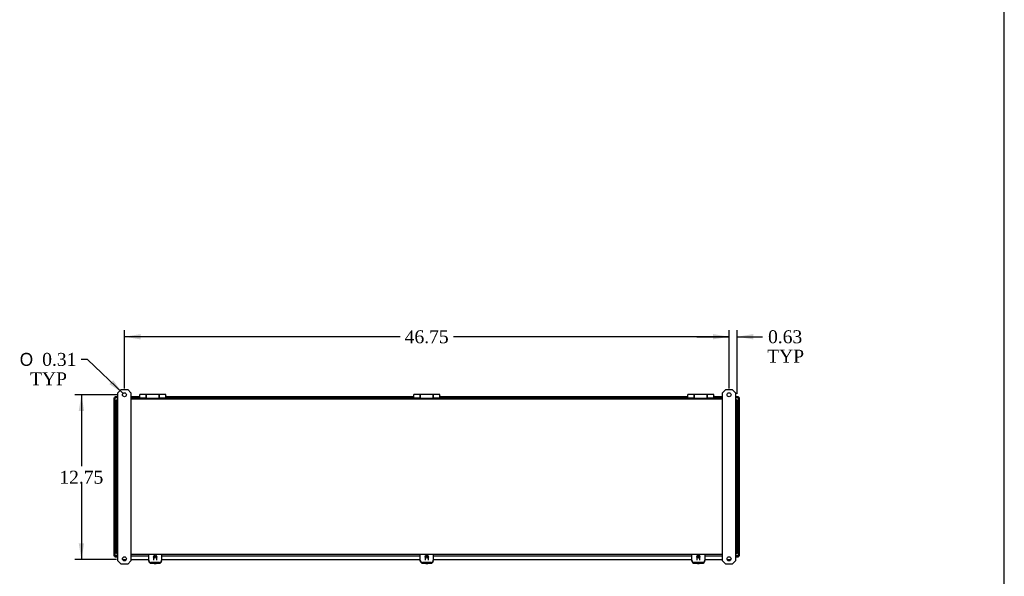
# Model space of a CAD drawing. Header units: inches. Extents: x 1 to 240, y -1 to 159.
# Tile 7 of 8: x 163 to 240, y 72 to 115. Entities that reach past the tile are written whole.
import ezdxf
from ezdxf.enums import TextEntityAlignment as Align

# ---------------------------------------------------------------- set-up
doc = ezdxf.new("R2010")
doc.units = ezdxf.units.IN
doc.header["$MEASUREMENT"] = 0
for name, color, linetype in [('COM40176', 7, 'Continuous'), ('COM40615', 7, 'Continuous'), ('COM48966-8', 7, 'Continuous'), ('COM49008-2', 7, 'Continuous'), ('COM52631', 7, 'Continuous'), ('COM71406-6', 7, 'Continuous'), ('Default', 7, 'Continuous'), ('GSK11095', 7, 'Continuous'), ('HNG11000', 7, 'Continuous'), ('SCS19419', 7, 'Continuous')]:
    doc.layers.add(name, color=color, linetype=linetype)
doc.styles.add('SEACAD_Solid_Edge_ANSI1_Symbols', font='txt')
doc.styles.add('SEACAD_Times_New_Roman', font='times.ttf')
doc.dimstyles.new('HAMMOND_(STH_-_240x160)', dxfattribs={"dimtxt": 1, "dimasz": 1.25, "dimexe": 0.5, "dimexo": 0.5, "dimgap": 0.25, "dimtad": 0, "dimtih": 1, "dimtoh": 1, "dimzin": 0, "dimdsep": 46, "dimtxsty": 'SEACAD_Times_New_Roman', "dimblk1": '_SE_FILLED', "dimblk2": '_SE_FILLED', "dimsah": 1, "dimcen": 0.5, "dimadec": 0, "dimazin": 0, "dimtfac": 0.8, "dimtofl": 0, "dimtmove": 0, "dimatfit": 3, "dimfxl": 1, "dimtolj": 1, "dimtzin": 0, "dimarcsym": 0})

# ---------------------------------------------------------------- blocks, each defined once
blk = doc.blocks.new('SE4')
at = {"layer": 'COM40176', "color": 7, "linetype": 'Continuous'}
for p, q in [((173.403, 73.104), (173.403, 73.128)), ((174.403, 73.128), (174.403, 73.104)), ((194.403, 73.104), (194.403, 73.128)), ((195.403, 73.128), (195.403, 73.104)), ((215.403, 73.104), (215.403, 73.128)), ((216.403, 73.128), (216.403, 73.104)), ((173.591, 72.958), (174.215, 72.958)), ((173.591, 72.934), (174.215, 72.934)), ((194.591, 72.958), (195.215, 72.958)), ((194.591, 72.934), (195.215, 72.934)), ((215.591, 72.958), (216.215, 72.958)), ((215.591, 72.934), (216.215, 72.934))]:
    blk.add_line(p, q, dxfattribs=at)
for centre, major_axis, start_param, end_param in [((173.591, 73.128), (-0.188, 0), 0, 1.570796), ((173.591, 73.104), (0.188, 0), 3.141593, 4.712389), ((174.215, 73.128), (-0.188, 0), 1.570796, 3.141593), ((174.215, 73.104), (0.188, 0), 4.712389, 6.283185), ((194.591, 73.128), (-0.188, 0), 0, 1.570796), ((194.591, 73.104), (0.188, 0), 3.141593, 4.712389), ((195.215, 73.128), (-0.188, 0), 1.570796, 3.141593), ((195.215, 73.104), (0.188, 0), 4.712389, 6.283185), ((215.591, 73.128), (-0.188, 0), 0, 1.570796), ((215.591, 73.104), (0.188, 0), 3.141593, 4.712389), ((216.215, 73.128), (-0.188, 0), 1.570796, 3.141593), ((216.215, 73.104), (0.188, 0), 4.712389, 6.283185)]:
    blk.add_ellipse(centre, major_axis=major_axis, ratio=0.906308, start_param=start_param, end_param=end_param, dxfattribs=at)
at = {"layer": 'COM40615', "color": 7, "linetype": 'Continuous'}
for p, q in [((171.278, 86.371), (171.028, 86.121)), ((171.028, 73.121), (171.028, 86.121)), ((171.278, 86.371), (171.778, 86.371)), ((172.028, 86.121), (171.778, 86.371)), ((172.028, 86.121), (172.028, 73.121)), ((218.028, 86.371), (217.778, 86.121)), ((217.778, 73.121), (217.778, 86.121)), ((218.028, 86.371), (218.528, 86.371)), ((218.778, 86.121), (218.528, 86.371)), ((218.778, 86.121), (218.778, 73.121)), ((171.028, 73.121), (171.278, 72.871)), ((171.778, 72.871), (172.028, 73.121)), ((217.778, 73.121), (218.028, 72.871)), ((218.528, 72.871), (218.778, 73.121)), ((171.778, 72.871), (171.278, 72.871)), ((218.528, 72.871), (218.028, 72.871))]:
    blk.add_line(p, q, dxfattribs=at)
for centre in [(171.528, 85.965), (218.278, 85.965), (171.528, 73.277), (218.278, 73.277)]:
    blk.add_circle(centre, 0.156, dxfattribs=at)
at = {"layer": 'COM48966-8', "color": 7, "linetype": 'Continuous'}
for p, q in [((170.975, 85.513), (170.975, 85.621)), ((171.028, 85.621), (170.975, 85.621)), ((170.975, 73.729), (170.975, 85.513)), ((217.778, 85.621), (172.028, 85.621)), ((218.831, 85.621), (218.778, 85.621)), ((218.831, 85.513), (218.831, 85.621)), ((218.831, 73.729), (218.831, 85.513)), ((170.975, 73.621), (170.975, 73.729)), ((171.028, 73.621), (170.975, 73.621)), ((217.778, 73.621), (172.028, 73.621)), ((218.831, 73.621), (218.778, 73.621)), ((218.831, 73.621), (218.831, 73.729))]:
    blk.add_line(p, q, dxfattribs=at)
at = {"layer": 'COM49008-2', "color": 7, "linetype": 'Continuous'}
for p, q in [((170.903, 73.693), (170.903, 85.549)), ((170.903, 85.549), (170.975, 85.549)), ((218.903, 85.549), (218.831, 85.549)), ((218.903, 85.549), (218.903, 73.693)), ((170.903, 73.693), (170.975, 73.693)), ((218.903, 73.693), (218.831, 73.693))]:
    blk.add_line(p, q, dxfattribs=at)
at = {"layer": 'COM52631', "color": 7, "linetype": 'Continuous'}
for p, q in [((173.403, 73.539), (173.403, 73.621)), ((173.403, 73.169), (173.403, 73.539)), ((173.403, 73.128), (173.403, 73.169)), ((174.403, 73.621), (174.403, 73.539)), ((174.403, 73.539), (174.403, 73.169)), ((174.403, 73.128), (174.403, 73.169)), ((194.403, 73.539), (194.403, 73.621)), ((194.403, 73.169), (194.403, 73.539)), ((194.403, 73.128), (194.403, 73.169)), ((195.403, 73.621), (195.403, 73.539)), ((195.403, 73.539), (195.403, 73.169)), ((195.403, 73.128), (195.403, 73.169)), ((215.403, 73.539), (215.403, 73.621)), ((215.403, 73.169), (215.403, 73.539)), ((215.403, 73.128), (215.403, 73.169)), ((216.403, 73.621), (216.403, 73.539)), ((216.403, 73.539), (216.403, 73.169)), ((216.403, 73.128), (216.403, 73.169)), ((174.215, 72.998), (173.591, 72.998)), ((174.215, 72.958), (173.591, 72.958)), ((195.215, 72.998), (194.591, 72.998)), ((195.215, 72.958), (194.591, 72.958)), ((216.215, 72.998), (215.591, 72.998)), ((216.215, 72.958), (215.591, 72.958))]:
    blk.add_line(p, q, dxfattribs=at)
for centre, start_param, end_param in [((173.591, 73.169), 3.141593, 4.712389), ((173.591, 73.128), 3.141593, 4.712389), ((174.215, 73.169), 4.712389, 6.283185), ((174.215, 73.128), 4.712389, 6.283185), ((194.591, 73.169), 3.141593, 4.712389), ((194.591, 73.128), 3.141593, 4.712389), ((195.215, 73.169), 4.712389, 6.283185), ((195.215, 73.128), 4.712389, 6.283185), ((215.591, 73.169), 3.141593, 4.712389), ((215.591, 73.128), 3.141593, 4.712389), ((216.215, 73.169), 4.712389, 6.283185), ((216.215, 73.128), 4.712389, 6.283185)]:
    blk.add_ellipse(centre, major_axis=(0.188, 0), ratio=0.906308, start_param=start_param, end_param=end_param, dxfattribs=at)
at = {"layer": 'COM71406-6', "color": 7, "linetype": 'Continuous'}
for p, q in [((170.716, 85.737), (170.716, 73.506)), ((170.716, 85.737), (170.788, 85.737)), ((170.788, 85.809), (170.788, 85.737)), ((171.028, 85.809), (170.788, 85.809)), ((170.788, 85.737), (170.789, 85.736)), ((170.788, 85.737), (170.788, 73.506)), ((170.788, 85.737), (170.789, 85.736)), ((171.028, 85.737), (170.788, 85.737)), ((172.686, 85.809), (172.028, 85.809)), ((172.686, 85.737), (172.028, 85.737)), ((172.691, 85.809), (172.686, 85.809)), ((172.686, 85.809), (172.686, 85.737)), ((172.686, 85.737), (172.716, 85.737)), ((174.716, 85.737), (174.746, 85.737)), ((174.746, 85.809), (174.741, 85.809)), ((174.746, 85.737), (174.746, 85.809)), ((193.873, 85.809), (174.746, 85.809)), ((193.873, 85.737), (174.746, 85.737)), ((193.878, 85.809), (193.873, 85.809)), ((193.873, 85.809), (193.873, 85.737)), ((193.873, 85.737), (193.903, 85.737)), ((195.903, 85.737), (195.933, 85.737)), ((195.933, 85.809), (195.928, 85.809)), ((195.933, 85.737), (195.933, 85.809)), ((215.061, 85.809), (195.933, 85.809)), ((215.061, 85.737), (195.933, 85.737)), ((215.066, 85.809), (215.061, 85.809)), ((215.061, 85.809), (215.061, 85.737)), ((215.061, 85.737), (215.091, 85.737)), ((217.091, 85.737), (217.121, 85.737)), ((217.121, 85.809), (217.116, 85.809)), ((217.778, 85.809), (217.121, 85.809)), ((217.121, 85.737), (217.121, 85.809)), ((217.778, 85.737), (217.121, 85.737)), ((219.019, 85.809), (218.778, 85.809)), ((219.019, 85.737), (218.778, 85.737)), ((219.019, 85.809), (219.019, 85.737)), ((219.091, 85.737), (219.019, 85.737)), ((219.019, 73.506), (219.019, 85.737)), ((219.091, 73.506), (219.091, 85.737)), ((170.716, 73.506), (170.788, 73.506)), ((170.788, 73.506), (170.789, 73.507)), ((170.788, 73.506), (170.789, 73.507)), ((171.028, 73.506), (170.788, 73.506)), ((170.788, 73.506), (170.788, 73.434)), ((170.788, 73.434), (171.028, 73.434)), ((171.418, 73.215), (171.373, 73.258)), ((171.418, 73.215), (171.672, 73.215)), ((172.028, 73.506), (173.403, 73.506)), ((172.028, 73.215), (173.403, 73.215)), ((174.403, 73.506), (194.403, 73.506)), ((174.403, 73.215), (194.403, 73.215)), ((195.403, 73.506), (215.403, 73.506)), ((195.403, 73.215), (215.403, 73.215)), ((216.403, 73.506), (217.778, 73.506)), ((216.403, 73.215), (217.778, 73.215)), ((218.135, 73.215), (218.389, 73.215)), ((218.434, 73.258), (218.389, 73.215)), ((219.019, 73.506), (218.778, 73.506)), ((218.778, 73.434), (219.019, 73.434)), ((219.019, 73.506), (219.019, 73.434)), ((219.091, 73.506), (219.019, 73.506))]:
    blk.add_line(p, q, dxfattribs=at)
at = {"layer": 'GSK11095', "color": 7, "linetype": 'Continuous'}
for p, q in [((170.789, 85.737), (170.789, 84.987)), ((219.019, 85.737), (219.019, 85.737)), ((219.019, 85.737), (219.019, 85.737)), ((219.019, 85.737), (219.019, 85.737)), ((170.788, 84.987), (170.903, 84.987)), ((170.903, 84.987), (170.789, 84.987)), ((170.789, 84.987), (170.789, 84.987)), ((219.019, 84.987), (218.903, 84.987)), ((218.903, 84.987), (219.019, 84.987)), ((219.019, 84.987), (219.019, 84.987)), ((170.788, 74.256), (170.903, 74.256)), ((170.903, 74.256), (170.789, 74.256)), ((170.789, 74.256), (170.789, 73.506)), ((170.789, 74.256), (170.789, 74.256)), ((219.019, 74.256), (218.903, 74.256)), ((218.903, 74.256), (219.019, 74.256)), ((219.019, 74.256), (219.019, 74.256)), ((219.019, 73.506), (219.019, 73.506)), ((219.019, 73.506), (219.019, 73.506)), ((219.019, 73.506), (219.019, 73.506))]:
    blk.add_line(p, q, dxfattribs=at)
at = {"layer": 'HNG11000', "color": 7, "linetype": 'Continuous'}
for p, q in [((172.691, 85.791), (172.691, 85.871)), ((172.716, 85.741), (172.716, 86)), ((173.216, 86), (172.716, 86)), ((172.716, 85.741), (172.716, 85.696)), ((172.716, 85.741), (173.216, 85.741)), ((172.716, 85.696), (172.716, 85.621)), ((172.716, 85.696), (174.716, 85.696)), ((172.741, 85.741), (173.221, 85.741)), ((173.216, 85.741), (173.216, 86)), ((173.221, 85.921), (173.216, 85.921)), ((173.216, 85.741), (173.216, 85.696)), ((173.216, 85.737), (173.221, 85.737)), ((173.221, 85.696), (173.221, 86)), ((174.211, 86), (173.221, 86)), ((174.211, 85.696), (174.211, 86)), ((174.216, 85.921), (174.211, 85.921)), ((174.211, 85.741), (174.691, 85.741)), ((174.216, 85.737), (174.211, 85.737)), ((174.216, 86), (174.216, 85.741)), ((174.716, 86), (174.216, 86)), ((174.216, 85.741), (174.716, 85.741)), ((174.216, 85.696), (174.216, 85.741)), ((174.716, 85.741), (174.716, 86)), ((174.716, 85.741), (174.716, 85.696)), ((174.716, 85.696), (174.716, 85.621)), ((174.741, 85.871), (174.741, 85.791)), ((193.878, 85.791), (193.878, 85.871)), ((193.903, 85.741), (193.903, 86)), ((194.403, 86), (193.903, 86)), ((193.903, 85.741), (193.903, 85.696)), ((193.903, 85.741), (194.403, 85.741)), ((193.903, 85.696), (193.903, 85.621)), ((193.903, 85.696), (195.903, 85.696)), ((193.928, 85.741), (194.408, 85.741)), ((194.403, 85.741), (194.403, 86)), ((194.408, 85.921), (194.403, 85.921)), ((194.403, 85.741), (194.403, 85.696)), ((194.403, 85.737), (194.408, 85.737)), ((194.408, 85.696), (194.408, 86)), ((195.398, 86), (194.408, 86)), ((195.398, 85.696), (195.398, 86)), ((195.403, 85.921), (195.398, 85.921)), ((195.398, 85.741), (195.878, 85.741)), ((195.403, 85.737), (195.398, 85.737)), ((195.403, 86), (195.403, 85.741)), ((195.903, 86), (195.403, 86)), ((195.403, 85.741), (195.903, 85.741)), ((195.403, 85.696), (195.403, 85.741)), ((195.903, 85.741), (195.903, 86)), ((195.903, 85.741), (195.903, 85.696)), ((195.903, 85.696), (195.903, 85.621)), ((195.928, 85.871), (195.928, 85.791)), ((215.066, 85.791), (215.066, 85.871)), ((215.091, 85.741), (215.091, 86)), ((215.591, 86), (215.091, 86)), ((215.091, 85.741), (215.091, 85.696)), ((215.091, 85.741), (215.591, 85.741)), ((215.091, 85.696), (215.091, 85.621)), ((215.091, 85.696), (217.091, 85.696)), ((215.116, 85.741), (215.596, 85.741)), ((215.591, 85.741), (215.591, 86)), ((215.596, 85.921), (215.591, 85.921)), ((215.591, 85.741), (215.591, 85.696)), ((215.591, 85.737), (215.596, 85.737)), ((215.596, 85.696), (215.596, 86)), ((216.586, 86), (215.596, 86)), ((216.586, 85.696), (216.586, 86)), ((216.591, 85.921), (216.586, 85.921)), ((216.586, 85.741), (217.066, 85.741)), ((216.591, 85.737), (216.586, 85.737)), ((216.591, 86), (216.591, 85.741)), ((217.091, 86), (216.591, 86)), ((216.591, 85.741), (217.091, 85.741)), ((216.591, 85.696), (216.591, 85.741)), ((217.091, 85.741), (217.091, 86)), ((217.091, 85.741), (217.091, 85.696)), ((217.091, 85.696), (217.091, 85.621)), ((217.116, 85.871), (217.116, 85.791))]:
    blk.add_line(p, q, dxfattribs=at)
for centre, start, end in [((172.741, 85.871), 120, 180), ((172.741, 85.791), 180, 240), ((172.741, 85.791), 265.04284, 270), ((174.691, 85.791), 270, 274.95716), ((174.691, 85.871), 0, 60), ((174.691, 85.791), 300, 0), ((193.928, 85.871), 120, 180), ((193.928, 85.791), 180, 240), ((193.928, 85.791), 265.04284, 270), ((195.878, 85.791), 270, 274.95716), ((195.878, 85.871), 0, 60), ((195.878, 85.791), 300, 0), ((215.116, 85.871), 120, 180), ((215.116, 85.791), 180, 240), ((215.116, 85.791), 265.04284, 270), ((217.066, 85.791), 270, 274.95716), ((217.066, 85.871), 0, 60), ((217.066, 85.791), 300, 0)]:
    blk.add_arc(centre, 0.05, start, end, dxfattribs=at)
at = {"layer": 'SCS19419', "color": 7, "linetype": 'Continuous'}
for p, q in [((173.78, 73.444), (173.78, 73.161)), ((174.026, 73.161), (174.026, 73.444)), ((194.78, 73.444), (194.78, 73.161)), ((195.026, 73.161), (195.026, 73.444)), ((215.78, 73.444), (215.78, 73.161)), ((216.026, 73.161), (216.026, 73.444))]:
    blk.add_line(p, q, dxfattribs=at)
for centre, radius, start, end in [((173.894, 73.14), 0.229, 244.54106, 263.30727), ((173.924, 72.982), 0.0719, 272.30401, 280.32779), ((173.912, 73.141), 0.231, 275.96413, 295.59046), ((194.894, 73.14), 0.229, 244.54106, 263.30727), ((194.924, 72.982), 0.0719, 272.30401, 280.32779), ((194.912, 73.141), 0.231, 275.96413, 295.59046), ((215.894, 73.14), 0.229, 244.54106, 263.30727), ((215.924, 72.982), 0.0719, 272.30401, 280.32779), ((215.912, 73.141), 0.231, 275.96413, 295.59046)]:
    blk.add_arc(centre, radius, start, end, dxfattribs=at)
for centre, major_axis in [((173.903, 73.444), (0.123, 0)), ((173.903, 73.469), (0.063, 0)), ((194.903, 73.444), (0.123, 0)), ((194.903, 73.469), (0.063, 0)), ((215.903, 73.444), (0.123, 0)), ((215.903, 73.469), (0.063, 0))]:
    blk.add_ellipse(centre, major_axis=major_axis, ratio=0.906308, dxfattribs=at)
for centre, major_axis, start_param, end_param in [((173.903, 73.15), (-0.24, 0), 1.453195, 1.688397), ((173.903, 73.118), (0.231, 0), 4.597797, 4.814448), ((194.903, 73.15), (-0.24, 0), 1.453195, 1.688397), ((194.903, 73.118), (0.231, 0), 4.597797, 4.814448), ((215.903, 73.15), (-0.24, 0), 1.453195, 1.688397), ((215.903, 73.118), (0.231, 0), 4.597797, 4.814448)]:
    blk.add_ellipse(centre, major_axis=major_axis, ratio=0.906308, start_param=start_param, end_param=end_param, dxfattribs=at)
blk = doc.blocks.new('DMBLK434')
at = {"layer": 'Default', "linetype": 'Continuous', "transparency": 16777216}
for points in [[(172.778, 90.665), (171.528, 90.456), (172.778, 90.248)], [(217.028, 90.665), (217.028, 90.248), (218.278, 90.456)]]:
    blk.add_hatch(color=7, dxfattribs=at).paths.add_polyline_path(points)
at = {"layer": 'Default', "color": 7, "linetype": 'Continuous', "transparency": 16777216}
for p, q in [((171.528, 86.465), (171.528, 90.956)), ((218.278, 86.465), (218.278, 90.956)), ((192.847, 90.456), (171.528, 90.456)), ((218.278, 90.456), (196.96, 90.456))]:
    blk.add_line(p, q, dxfattribs=at)
at = {"layer": 'Default', "color": 7, "linetype": 'Continuous', "transparency": 16777216, "style": 'SEACAD_Times_New_Roman'}
blk.add_text('46.75', height=1, dxfattribs=at).set_placement((193.197, 90.956), align=Align.TOP_LEFT)
blk = doc.blocks.new('_SE_FILLED')
at = {"color": 0}
blk.add_line((0, 0), (-1, 0), dxfattribs=at)
blk.add_solid([(0, 0), (-1, -0.1665), (-1, 0.1665), (0, 0)], dxfattribs=at)
blk = doc.blocks.new('DMBLK435')
at = {"layer": 'Default', "linetype": 'Continuous', "transparency": 16777216}
for points in [[(217.028, 90.665), (217.028, 90.248), (218.278, 90.456)], [(220.153, 90.665), (218.903, 90.456), (220.153, 90.248)]]:
    blk.add_hatch(color=7, dxfattribs=at).paths.add_polyline_path(points)
at = {"layer": 'Default', "color": 7, "linetype": 'Continuous', "transparency": 16777216}
for p, q in [((218.278, 86.465), (218.278, 90.956)), ((218.903, 86.049), (218.903, 90.956)), ((215.778, 90.456), (218.278, 90.456)), ((218.903, 90.456), (220.374, 90.456)), ((220.374, 90.456), (220.874, 90.456))]:
    blk.add_line(p, q, dxfattribs=at)
at = {"layer": 'Default', "color": 7, "linetype": 'Continuous', "transparency": 16777216, "style": 'SEACAD_Times_New_Roman'}
for s, p in [('0.63', (221.295, 90.956)), ('TYP', (221.224, 89.456))]:
    blk.add_text(s, height=1, dxfattribs=at).set_placement(p, align=Align.TOP_LEFT)
blk = doc.blocks.new('DMBLK436')
at = {"layer": 'Default', "linetype": 'Continuous', "transparency": 16777216}
for points in [[(167.993, 84.715), (168.41, 84.715), (168.201, 85.965)], [(167.993, 74.465), (168.201, 73.215), (168.41, 74.465)]]:
    blk.add_hatch(color=7, dxfattribs=at).paths.add_polyline_path(points)
at = {"layer": 'Default', "color": 7, "linetype": 'Continuous', "transparency": 16777216}
for p, q in [((171.028, 85.965), (167.701, 85.965)), ((168.201, 85.965), (168.201, 80.44)), ((168.201, 79.09), (168.201, 73.215)), ((170.918, 73.215), (167.701, 73.215))]:
    blk.add_line(p, q, dxfattribs=at)
at = {"layer": 'Default', "color": 7, "linetype": 'Continuous', "transparency": 16777216, "style": 'SEACAD_Times_New_Roman'}
blk.add_text('12.75', height=1, dxfattribs=at).set_placement((166.495, 80.09), align=Align.TOP_LEFT)
blk = doc.blocks.new('DMBLK443')
at = {"layer": 'Default', "linetype": 'Continuous', "transparency": 16777216}
blk.add_hatch(color=7, dxfattribs=at).paths.add_polyline_path([(170.369, 86.788), (171.416, 86.074), (170.658, 87.089)])
at = {"layer": 'Default', "color": 7, "linetype": 'Continuous', "transparency": 16777216}
for p, q in [((168.671, 88.705), (168.171, 88.705)), ((171.416, 86.074), (168.671, 88.705))]:
    blk.add_line(p, q, dxfattribs=at)
for s, style, p in [('O', 'SEACAD_Solid_Edge_ANSI1_Symbols', (163.427, 89.205)), ('0.31', 'SEACAD_Times_New_Roman', (165.167, 89.205)), ('TYP', 'SEACAD_Times_New_Roman', (164.226, 87.705))]:
    blk.add_text(s, height=1, dxfattribs=dict(at, style=style)).set_placement(p, align=Align.TOP_LEFT)
blk = doc.blocks.new('BORDER')
at = {"layer": 'Default', "color": 7, "linetype": 'Continuous'}
blk.add_line((0, 0), (0, 27.86), dxfattribs=at)

msp = doc.modelspace()

# ---------------------------------------------------------------- block references
at = {"layer": 'Default', "color": 7, "xscale": 5.7, "yscale": 5.7, "zscale": 5.7}
msp.add_blockref('BORDER', (239.562, 0.401), dxfattribs=at)
at = {"layer": 'Default'}
msp.add_blockref('SE4', (0, 0), dxfattribs=at)

# ---------------------------------------------------------------- dimensions: what is measured, and where the dimension line sits
at = {"layer": 'Default', "color": 7, "linetype": 'Continuous'}
dim = msp.add_linear_dim(base=(171.528, 90.456), p1=(218.278, 85.965), p2=(171.528, 85.965), text='\\A1;<>', dimstyle='HAMMOND_(STH_-_240x160)', dxfattribs=at)
dim.commit()
dim.dimension.update_dxf_attribs({"geometry": 'DMBLK434', "text_midpoint": (194.903, 90.456), "dimtype": 160})
dim = msp.add_linear_dim(base=(218.903463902, 90.456255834), p1=(218.278463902, 85.965470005), p2=(218.903463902, 85.549470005), text='\\A1;<>\\PTYP', dimstyle='HAMMOND_(STH_-_240x160)', override={"dimtmove": 1}, dxfattribs=at)
dim.commit()
dim.dimension.update_dxf_attribs({"geometry": 'DMBLK435', "text_midpoint": (220.873533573, 90.456255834), "dimtype": 160})
dim = msp.add_diameter_dim_2p(p1=(171.641, 85.857), p2=(171.416, 86.074), text='\\A1;<>\\PTYP', dimstyle='HAMMOND_(STH_-_240x160)', dxfattribs=at)
dim.commit()
dim.dimension.update_dxf_attribs({"geometry": 'DMBLK443', "text_midpoint": (168.171, 88.705), "dimtype": 163})
dim = msp.add_linear_dim(base=(168.201, 73.215), p1=(171.528, 85.965), p2=(171.418, 73.215), angle=90, text='\\A1;<>', dimstyle='HAMMOND_(STH_-_240x160)', dxfattribs=at)
dim.commit()
dim.dimension.update_dxf_attribs({"geometry": 'DMBLK436', "text_midpoint": (168.201, 79.59), "dimtype": 160})

doc.saveas('drawing.dxf')
